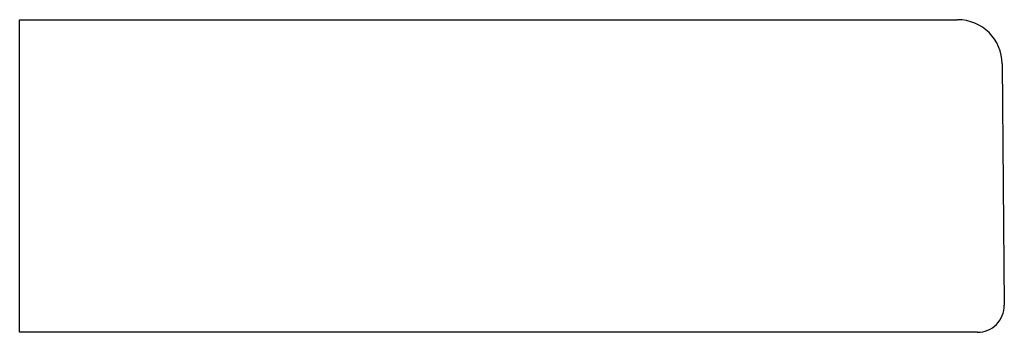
# Model space of a CAD drawing. Header units: millimetres. Extents: x 3926.042 to 3926.153, y 2154.863 to 2154.898.
import ezdxf

# ---------------------------------------------------------------- set-up
doc = ezdxf.new("R2010")
doc.units = ezdxf.units.MM
doc.layers.add('SANINDUSA', color=3, linetype='Continuous')

msp = doc.modelspace()

# ---------------------------------------------------------------- linework, layer by layer
at = {"layer": 'SANINDUSA'}
for p, q in [((3926.04225, 2154.89823), (3926.1223, 2154.89823)), ((3926.04225, 2154.89327), (3926.04225, 2154.89823)), ((3926.1223, 2154.89823), (3926.1473, 2154.89823)), ((3926.04225, 2154.86626), (3926.04225, 2154.89327)), ((3926.1523, 2154.89327), (3926.15253, 2154.86626)), ((3926.04225, 2154.86323), (3926.04225, 2154.86626)), ((3926.12253, 2154.86323), (3926.04225, 2154.86323)), ((3926.14953, 2154.86323), (3926.12253, 2154.86323))]:
    msp.add_line(p, q, dxfattribs=at)
for centre, radius, start, end in [((3926.1473, 2154.89323), 0.005, 0.5, 90), ((3926.14953, 2154.86623), 0.003, 270, 0.5)]:
    msp.add_arc(centre, radius, start, end, dxfattribs=at)

doc.saveas('drawing.dxf')
